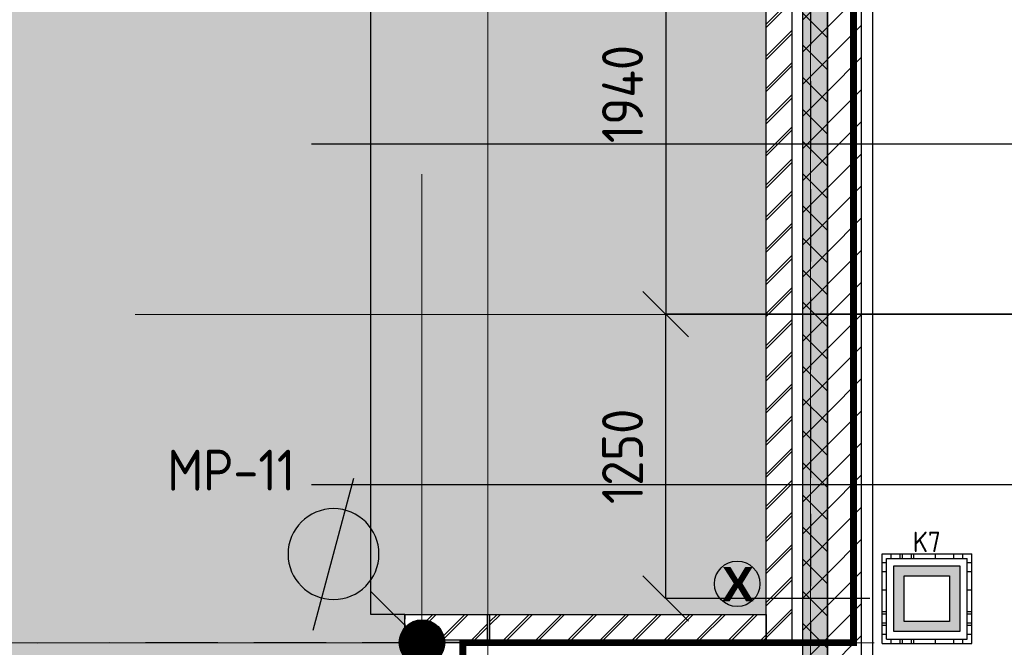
# Model space of a CAD drawing. Header units: millimetres. Extents: x -38032 to 104346, y -31182 to 78566.
# Tile 12 of 213: x -6060 to -1728, y 12834 to 15596. Entities that reach past the tile are written whole.
import ezdxf
from ezdxf.enums import TextEntityAlignment as Align

# ---------------------------------------------------------------- set-up
doc = ezdxf.new("R2010")
doc.units = ezdxf.units.MM
doc.header["$LTSCALE"] = 100
doc.header["$PDMODE"] = 1
for name, pattern in [('HIDDEN2', [4.7625, 3.175, -1.5875]), ('STYLE_01', [0.41664, 0.20828, -0.20836]), ('STYLE_11', [5, 3.888855, -0.416718, 0.277786, -0.416641])]:
    doc.linetypes.add(name, pattern=pattern)
for name, color, linetype in [('AL$1A---_ALGEMEEN', 8, 'Continuous'), ('AL------_MAATVOERING', 2, 'Continuous'), ('AM$1A---_ARCERING', 8, 'Continuous'), ('AT$1A---_TEKST100', 8, 'Continuous'), ('BOUWKUNDIG', 8, 'Continuous'), ('EB6511--_ATTRIB', 2, 'Continuous'), ('EL6121--', 3, 'Continuous'), ('EL6222--', 3, 'Continuous'), ('versterkte strook', 7, 'Continuous'), ('Vloerdoos', 3, 'Continuous'), ('Vloerdoos (OUD)', 3, 'Continuous')]:
    doc.layers.add(name, color=color, linetype=linetype)
doc.layers.add('stramien', color=1, linetype='Continuous', lineweight=9)
doc.layers.get('Vloerdoos').off()
doc.styles.add('Arial (bold)', font='ARIALBD.TTF')
doc.styles.add('BURO-018', font='iso.shx', dxfattribs={"height": 90})
doc.styles.add('ISO18', font='iso', dxfattribs={"height": 180})
doc.styles.get("Standard").update_dxf_attribs({"font": 'iso.shx'})
doc.dimstyles.new('STABICAD', dxfattribs={"dimscale": 100, "dimtxt": 1.8, "dimasz": 2, "dimexe": 0, "dimexo": 2.5, "dimgap": 1.5, "dimtad": 0, "dimdec": 0, "dimrnd": 10, "dimzin": 0, "dimdsep": 46, "dimtxsty": 'Standard', "dimblk1": 'OBLIQUE', "dimblk2": 'OBLIQUE', "dimsah": 1, "dimcen": -3, "dimadec": 0, "dimazin": 0, "dimtfac": 1, "dimtdec": 0, "dimtofl": 0, "dimtmove": 2, "dimatfit": 3, "dimfxl": 0, "dimtvp": 1.055556, "dimtolj": 1, "dimtzin": 0, "dimarcsym": 0})
pattern_1 = [(45, (-987935.49, -175784.82), (70.710678, -70.710678), []), (45, (-987928.42, -175791.89), (70.710678, -70.710678), [])]

# ---------------------------------------------------------------- blocks, each defined once
blk = doc.blocks.new('VLOERDOOS')
at = {"layer": 'Vloerdoos (OUD)'}
for p, q in [((0, 395), (395, 395)), ((0, 395), (0, 0)), ((40, 375), (40, 395)), ((80, 375), (80, 395)), ((90, 375), (90, 395)), ((130, 375), (130, 395)), ((140, 375), (140, 395)), ((235, 375), (235, 395)), ((315, 375), (315, 395)), ((355, 375), (355, 395)), ((395, 395), (395, 0)), ((0, 355), (20, 355)), ((20, 375), (20, 20)), ((20, 375), (375, 375)), ((375, 375), (375, 20)), ((375, 355), (395, 355)), ((0, 315), (20, 315)), ((0, 305), (20, 305)), ((375, 315), (395, 315)), ((375, 305), (395, 305)), ((0, 265), (20, 265)), ((375, 265), (395, 265)), ((0, 255), (20, 255)), ((375, 255), (395, 255)), ((0, 160), (20, 160)), ((375, 160), (395, 160)), ((0, 80), (20, 80)), ((375, 80), (395, 80)), ((0, 40), (20, 40)), ((0, 0), (395, 0)), ((20, 20), (375, 20)), ((40, 0), (40, 20)), ((80, 0), (80, 20)), ((90, 0), (90, 20)), ((130, 0), (130, 20)), ((140, 0), (140, 20)), ((235, 0), (235, 20)), ((315, 0), (315, 20)), ((355, 0), (355, 20)), ((375, 40), (395, 40))]:
    blk.add_line(p, q, dxfattribs=at)
blk = doc.blocks.new('_Oblique')
at = {"color": 0, "linetype": 'ByBlock', "lineweight": -2}
blk.add_line((-0.5, -0.5), (0.5, 0.5), dxfattribs=at)
blk = doc.blocks.new('*D207')
at = {"layer": 'AL------_MAATVOERING', "color": 0, "lineweight": -2}
for p, q in [((7680, 16238), (-3217.8, 16238)), ((-3217.8, 16238), (-3217.8, 14300)), ((7680, 14300), (-3217.8, 14300))]:
    blk.add_line(p, q, dxfattribs=at)
at = {"layer": 'Defpoints', "color": 0}
for p in [(7930, 16238), (-3217.8, 14300), (7930, 14300)]:
    blk.add_point(p, dxfattribs=at)
at = {"layer": 'AL------_MAATVOERING', "color": 0, "lineweight": -2, "xscale": 200, "yscale": 200, "zscale": 200}
for p, rotation in [((-3217.8, 16238), 90), ((-3217.8, 14300), 270)]:
    blk.add_blockref('_Oblique', p, dxfattribs=dict(at, rotation=rotation))
at = {"layer": 'AL------_MAATVOERING', "color": 0, "insert": (-3407.8, 15269), "char_height": 180, "attachment_point": 5, "rotation": 90}
blk.add_mtext('\\A1;1940', dxfattribs=at)
blk = doc.blocks.new('*D208')
at = {"layer": 'AL------_MAATVOERING', "color": 0, "lineweight": -2}
for p, q in [((-2320, 14300), (-3217.8, 14300)), ((-3217.8, 13048.4), (-3217.8, 14300)), ((-2320, 13048.4), (-3217.8, 13048.4))]:
    blk.add_line(p, q, dxfattribs=at)
at = {"layer": 'Defpoints', "color": 0}
for p in [(-3217.8, 14300), (-2070, 14300), (-2070, 13048.4)]:
    blk.add_point(p, dxfattribs=at)
at = {"layer": 'AL------_MAATVOERING', "color": 0, "lineweight": -2, "xscale": 200, "yscale": 200, "zscale": 200}
for p, rotation in [((-3217.8, 14300), 90), ((-3217.8, 13048.4), 270)]:
    blk.add_blockref('_Oblique', p, dxfattribs=dict(at, rotation=rotation))
at = {"layer": 'AL------_MAATVOERING', "color": 0, "insert": (-3407.8, 13674.2), "char_height": 180, "attachment_point": 5, "rotation": 90}
blk.add_mtext('\\A1;1250', dxfattribs=at)
blk = doc.blocks.new('*D211')
at = {"layer": 'AL------_MAATVOERING', "color": 0, "lineweight": -2}
for p, q in [((-4002.4, 12798.4), (-4002.4, 12156.1)), ((-2070, 12798.4), (-2070, 12156.1)), ((-2070, 12156.1), (-4002.4, 12156.1))]:
    blk.add_line(p, q, dxfattribs=at)
at = {"layer": 'Defpoints', "color": 0}
for p in [(-4002.4, 13048.4), (-2070, 13048.4), (-4002.4, 12156.1)]:
    blk.add_point(p, dxfattribs=at)
at = {"layer": 'AL------_MAATVOERING', "color": 0, "lineweight": -2, "xscale": 200, "yscale": 200, "zscale": 200, "rotation": 180}
blk.add_blockref('_Oblique', (-4002.4, 12156.1), dxfattribs=at)
at = {"layer": 'AL------_MAATVOERING', "color": 0, "lineweight": -2, "xscale": 200, "yscale": 200, "zscale": 200}
blk.add_blockref('_Oblique', (-2070, 12156.1), dxfattribs=at)
at = {"layer": 'AL------_MAATVOERING', "color": 0, "insert": (-3036.2, 12346.1), "char_height": 180, "attachment_point": 5}
blk.add_mtext('\\A1;1930', dxfattribs=at)
blk = doc.blocks.new('E00414')
at = {"color": 0, "linetype": 'Continuous'}
for p, q in [((-2.9, -2.9), (-2.9, 2.9)), ((-2.9, 2.9), (2.9, 2.9)), ((2.9, 2.9), (2.9, -2.9)), ((-2, 2), (2, 2)), ((-2, -2), (-2, 2)), ((2, 2), (2, -2)), ((2, -2), (-2, -2)), ((2.9, -2.9), (-2.9, -2.9))]:
    blk.add_line(p, q, dxfattribs=at)
at = {"color": 0}
for points in [[(-2.9, 2.9), (2.9, 2.9), (-2, 2), (2, 2)], [(-2, -2), (-2.9, -2.9), (-2, 2), (-2.9, 2.9)], [(2, 2), (2.9, 2.9), (2, -2), (2.9, -2.9)], [(2, -2), (2.9, -2.9), (-2, -2), (-2.9, -2.9)]]:
    blk.add_solid(points, dxfattribs=at)
at = {"color": 0, "linetype": 'Continuous', "style": 'BURO-018'}
for tag, p in [('E_GKAST', (0, 8)), ('E_GROEP', (0, 5)), ('E_SGROEP', (4.5, 5))]:
    blk.add_attdef(tag, text='', height=1.8, dxfattribs=at).set_placement(p, align=Align.MIDDLE)
at = {"color": 0, "linetype": 'Continuous', "style": 'BURO-018', "flags": 1}
for tag, p in [('E_VERMCODE', (13, 5)), ('E_MATCODE', (0, 0))]:
    blk.add_attdef(tag, text='', height=1.8, dxfattribs=at).set_placement(p, align=Align.MIDDLE)
blk = doc.blocks.new('E00169')
at = {"color": 0, "linetype": 'Continuous'}
blk.add_line((0, 0), (-5, -8.66), dxfattribs=at)
at = {"color": 0, "const_width": 0.5}
blk.add_lwpolyline([(-0.25, 0, 1), (0.25, 0, 1)], format="xyb", close=True, dxfattribs=at)
at = {"color": 0, "linetype": 'Continuous'}
blk.add_lwpolyline([(-5, -8.66, 0, 1, 0), (-3.5, -6.062, 1, 1, 0)], format="xyseb", dxfattribs=at)
blk.add_circle((0, 0), 0.5, dxfattribs=at)
blk = doc.blocks.new('Group-94')
at = {"layer": 'AM$1A---_ARCERING', "linetype": 'Continuous', "lineweight": 0}
blk.add_hatch(color=256, dxfattribs=at).paths.add_polyline_path([(-58977, -15864.6), (-58867, -15864.6), (-58867, -11824.6), (-58977, -11824.6)])
at = {"layer": 'AM$1A---_ARCERING', "linetype": 'Continuous', "lineweight": 5}
h = blk.add_hatch(dxfattribs=at)
h.set_pattern_fill('ISOLATIE', color=256, style=0, pattern_type=2)
h.set_pattern_definition([(135, (0, 0), (70.71068, 70.71068), []), (45, (299.34, -299.34), (70.71068, -70.71068), [])])
h.paths.add_polyline_path([(-58977, -15864.6), (-58867, -15864.6), (-58867, -11824.6), (-58977, -11824.6)])
at = {"layer": 'AL$1A---_ALGEMEEN', "color": 0}
blk.add_lwpolyline([(-58977, -15864.6), (-58867, -15864.6), (-58867, -11824.6), (-58977, -11824.6)], close=True, dxfattribs=at)
blk = doc.blocks.new('21x_zaagwerk')
at = {"layer": 'AL$1A---_ALGEMEEN', "color": 0}
blk.add_circle((0, 0), 100, dxfattribs=at)
at = {"layer": 'AT$1A---_TEKST100', "insert": (-67.8, 73.6), "char_height": 151.525, "attachment_point": 1, "line_spacing_factor": 0.967741, "style": 'Arial (bold)'}
blk.add_mtext('{\\C256;\\lX}', dxfattribs=at)
blk = doc.blocks.new('Group-137')
at = {"layer": 'AL$1A---_ALGEMEEN', "color": 0, "flags": 128}
blk.add_lwpolyline([(-60727, -15595), (-60875.8, -15595), (-60876, 28075), (-85531, 28075), (-85531, -15360)], dxfattribs=at)
blk = doc.blocks.new('200254 W 212 3 04-12-2007')
at = {"layer": 'AM$1A---_ARCERING', "linetype": 'Continuous', "lineweight": 0}
blk.add_hatch(color=9, dxfattribs=at).paths.add_polyline_path([(-38974, -12007.6), (-38974, -8077.6), (-38858, -8077.6), (-38858, 33518.8), (-67223, 33512.4), (-67203.3, -26857.6), (-67199, -26857.6), (-67223, -11732.6), (-54673, -11732.6), (-54673, -26887.6), (-40543, -26887.6), (-40564, -12007.6)])
at = {"layer": 'AM$1A---_ARCERING', "linetype": 'Continuous', "lineweight": 5}
h = blk.add_hatch(dxfattribs=at)
h.set_pattern_fill('BAKSTEEN', color=256, scale=50, style=0, pattern_type=2)
h.set_pattern_definition(pattern_1)
h.paths.add_polyline_path([(-38974, -8077.6), (-38611, -8077.6), (-38611, -8190.6), (-38861, -8190.6), (-38861, -12120.6), (-38974, -12120.6)])
h = blk.add_hatch(dxfattribs=at)
h.set_pattern_fill('KALKZANDSTEEN', color=256, scale=50, style=0, pattern_type=2)
h.set_pattern_definition([(45, (-987935.49, -175784.82), (70.710678, -70.710678), [])])
h.paths.add_polyline_path([(-38554, -8347.6), (-38704, -8347.6), (-38704, -12277.6), (-40093, -12277.6), (-40093, -12427.6), (-38704, -12427.6), (-38704, -14417.6), (-40094, -14417.6), (-40094, -14567.6), (-38554, -14567.6)])
h = blk.add_hatch(dxfattribs=at)
h.set_pattern_fill('BAKSTEEN', color=256, scale=50, style=0, pattern_type=2)
h.set_pattern_definition(pattern_1)
h.paths.add_polyline_path([(-40564, -12007.6), (-40201, -12007.6), (-40201, -12120.6), (-40451, -12120.6), (-40451, -25736.7), (-40564, -25749.4)])
h = blk.add_hatch(dxfattribs=at)
h.set_pattern_fill('BAKSTEEN', color=256, scale=50, style=0, pattern_type=2)
h.set_pattern_definition(pattern_1)
h.paths.add_polyline_path([(-40189, -12007.6), (-38974, -12007.6), (-38974, -12120.6), (-38988.8, -12120.6), (-38998.7, -12120.6), (-40189, -12120.6)])
at = {"layer": 'AL$1A---_ALGEMEEN', "linetype": 'STYLE_01'}
blk.add_line((-40564, -12007.6), (-40564, -25717.6), dxfattribs=at)
blk.add_lwpolyline([(-38458, 33918.8), (-67623, 33912.4), (-67623, -11772.6), (-54732.5, -11772.6), (-54732.5, -27287.6), (-40164.5, -27287.6), (-40164.5, -25704.6), (-40564, -25749.4), (-40564, -12007.6), (-38974, -12007.6), (-38974, -8077.6), (-38458, -8077.6)], close=True, dxfattribs=at)
at = {"layer": 'AL$1A---_ALGEMEEN'}
for points in [[(-40564, -12007.6), (-38974, -12007.6), (-38974, -8077.6), (-38858, -8077.6), (-38858, 33518.8), (-67223, 33512.4), (-67223, -11732.6), (-54673, -11732.6), (-54673, -26887.6), (-40543, -26887.6), (-40543, -25747.1), (-40564, -25747.6)], [(-38974, -8077.6), (-38611, -8077.6), (-38611, -8190.6), (-38861, -8190.6), (-38861, -12120.6), (-38974, -12120.6)], [(-38554, -8347.6), (-38704, -8347.6), (-38704, -12277.6), (-40093, -12277.6), (-40093, -12427.6), (-38704, -12427.6), (-38704, -14417.6), (-40094, -14417.6), (-40094, -14567.6), (-38554, -14567.6)], [(-38505, -9028.6), (-33233, -9028.6), (-33233, -14378.6), (-38505, -14378.6)], [(-40564, -12007.6), (-40201, -12007.6), (-40201, -12120.6), (-40451, -12120.6), (-40451, -25736.7), (-40564, -25749.4)], [(-40189, -12007.6), (-38974, -12007.6), (-38974, -12120.6), (-38988.8, -12120.6), (-38998.7, -12120.6), (-40189, -12120.6)]]:
    blk.add_lwpolyline(points, close=True, dxfattribs=at)
at = {"layer": 'stramien', "linetype": 'STYLE_11', "ltscale": 50}
for p, q in [((-40199, -39987.6), (-40199, 36216.4)), ((-38779, -12862.6), (-38779, 36216.4)), ((-40489, -39987.6), (-40489, -10069.4)), ((-41750, -10687.6), (65524.3, -10687.6)), ((-74199, -12132.6), (-38499, -12132.6))]:
    blk.add_line(p, q, dxfattribs=at)
at = {"layer": 'AL$1A---_ALGEMEEN'}
for name, p in [('Group-137', (20163, 3587.4)), ('Group-94', (20163, 3587.4)), ('21x_zaagwerk', (-39101.1, -11872.9))]:
    blk.add_blockref(name, p, dxfattribs=at)
blk = doc.blocks.new('E00438')
at = {"color": 0, "linetype": 'Continuous'}
blk.add_line((-0.866, -1.5), (0.866, 1.5), dxfattribs=at)
at = {"color": 0}
blk.add_circle((0, 0), 1, dxfattribs=at)
at = {"color": 0, "linetype": 'Continuous', "style": 'BURO-018', "flags": 1}
blk.add_attdef('E_MATCODE', text='', height=1.8, dxfattribs=at).set_placement((0, 0), align=Align.MIDDLE)

msp = doc.modelspace()

# ---------------------------------------------------------------- block references
at = {"layer": 'BOUWKUNDIG'}
msp.add_blockref('200254 W 212 3 04-12-2007', (36198, 24986.5), dxfattribs=at)

# ---------------------------------------------------------------- next in the draw order: linework, layer by layer
at = {"layer": 'EB6511--_ATTRIB', "const_width": 30}
msp.add_lwpolyline([(19708, 25537.6), (29397.9, 25537.6), (29397.9, 23309.5), (27533.8, 23309.5), (27533.8, 3052.6), (26473.1, 2935.7), (26555, 2550.2), (25970.4, 2456.7), (26005.5, 2129.5), (22931, 1779), (22884.2, 2117.9), (22264.6, 2117.9), (22217.8, 2363.2), (-4110.6, -508.6), (-4110.6, 12854.7), (-2391.5, 12854.7), (-2391.5, 16816), (9785.1, 16816), (9785.1, 46760.6), (17022, 46760.6)], dxfattribs=at)
at = {"layer": 'EL6121--', "color": 5, "linetype": 'HIDDEN2'}
for p, q in [((-2580, 58664.8), (-2580, 12855)), ((-4290, 12855), (-4537.9, 13102.9)), ((-18841, 12849), (-4290, 12855)), ((-2580, 12855), (-4290, 12855)), ((-4290, 12855), (-4290, -1975))]:
    msp.add_line(p, q, dxfattribs=at)
at = {"layer": 'versterkte strook'}
for p, q in [((-4775.7, 15050), (104346.1, 15050)), ((-4775.7, 13550), (104346.1, 13550))]:
    msp.add_line(p, q, dxfattribs=at)

# ---------------------------------------------------------------- next in the draw order: block references
at = {"layer": 'EL6121--'}
ref = msp.add_blockref('E00438', (-4679.3, 13244.3), dxfattribs=dict(at, xscale=-200.0000000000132, yscale=200, zscale=200, rotation=315))
ref.add_attrib('E_MATCODE', 'MP-11', dxfattribs={"layer": '0', "color": 1, "linetype": 'Continuous', "height": 180, "style": 'ISO18'}).set_placement((-5129.3, 13613.6), align=Align.MIDDLE)
at = {"layer": 'EL6121--', "xscale": 200, "yscale": 200, "zscale": 200}
msp.add_blockref('E00169', (-4290, 12855), dxfattribs=at)
at = {"layer": 'EL6222--'}
ref = msp.add_blockref('E00414', (-2069, 13048.1), dxfattribs=dict(at, xscale=50, yscale=50, zscale=50))
ref.add_attrib('E_GROEP', 'K7', dxfattribs={"layer": '0', "color": 1, "linetype": 'Continuous', "height": 90, "style": 'BURO-018'}).set_placement((-2069, 13298.1), align=Align.MIDDLE)
at = {"layer": 'Vloerdoos', "rotation": 90}
msp.add_blockref('VLOERDOOS', (-1870.7, 12850.5), dxfattribs=at)

# ---------------------------------------------------------------- next in the draw order: dimensions: what is measured, and where the dimension line sits
at = {"layer": 'AL------_MAATVOERING'}
for p1, p2, picture, middle in [((7930, 16238), (7930, 14300), '*D207', (-3407.8, 15269)), ((-2070, 13048.4), (-2070, 14300), '*D208', (-3407.8, 13674.2))]:
    dim = msp.add_linear_dim(base=(-3217.8, 14300), p1=p1, p2=p2, angle=90, dimstyle='STABICAD', dxfattribs=at)
    dim.commit()
    dim.dimension.update_dxf_attribs({"geometry": picture, "text_midpoint": middle})
dim = msp.add_linear_dim(base=(-4002.4, 12156.1), p1=(-2070, 13048.4), p2=(-4002.4, 13048.4), dimstyle='STABICAD', dxfattribs=at)
dim.commit()
dim.dimension.update_dxf_attribs({"geometry": '*D211', "text_midpoint": (-3036.2, 12346.1)})

doc.saveas('drawing.dxf')
